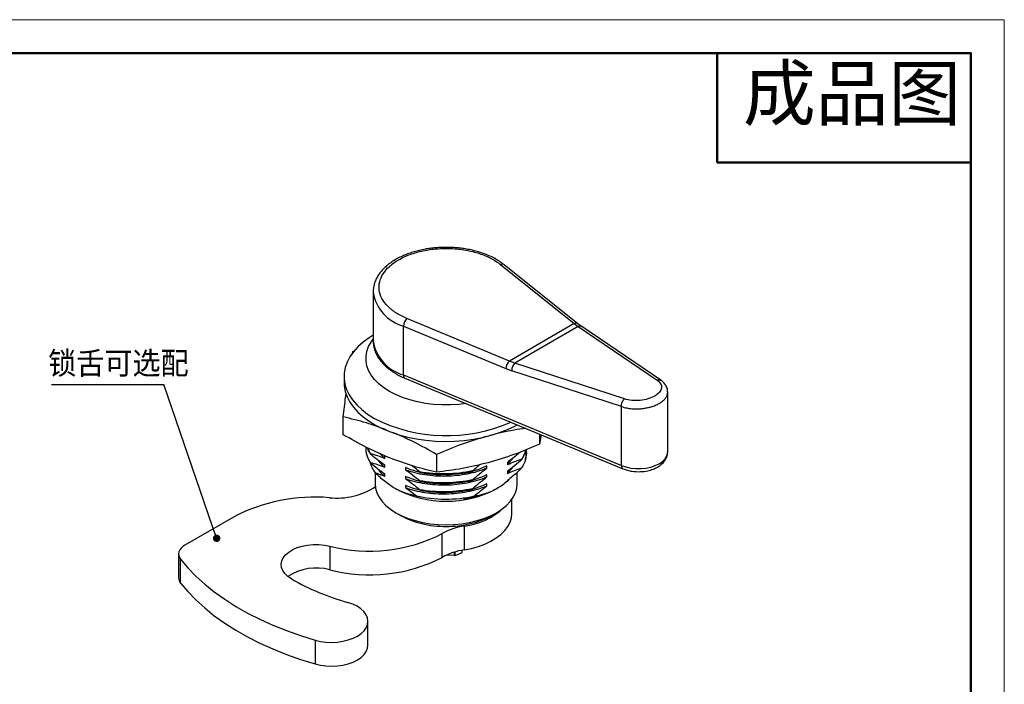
# Model space of a CAD drawing. Header units: millimetres. Extents: x 2370 to 2643, y 1245 to 1437.
# Tile 8 of 8: x 2507 to 2642, y 1346 to 1437. Entities that reach past the tile are written whole.
import ezdxf

# ---------------------------------------------------------------- set-up
doc = ezdxf.new("R2010")
doc.units = ezdxf.units.MM
doc.layers.add('1轮廓实线层', color=7, linetype='Continuous')
doc.layers.add('7标注层', color=4, linetype='Continuous')
doc.layers.add('粗实线层', color=7, linetype='Continuous', lineweight=50)
doc.layers.add('细实线层', color=3, linetype='Continuous', lineweight=18)
doc.styles.add('SLDTEXTSTYLE0', font='txt', dxfattribs={"bigfont": 'bigfont'})
doc.styles.get("Standard").update_dxf_attribs({"font": 'arial.ttf'})
doc.styles.add('TEXTSTYLE_2', font='arial.ttf')
doc.dimstyles.new('SLDDIMSTYLE4', dxfattribs={"dimtxt": 0.18, "dimasz": 1.016, "dimexe": 0, "dimexo": 0.0625, "dimgap": 0, "dimtad": 0, "dimtih": 1, "dimtoh": 1, "dimdec": 0, "dimrnd": 1e-09, "dimzin": 0, "dimdsep": 46, "dimtxsty": 'Standard', "dimblk1": 'DOT', "dimblk2": 'DOT', "dimsah": 1, "dimcen": 0.09, "dimadec": 0, "dimazin": 0, "dimtfac": 1.016, "dimtdec": 0, "dimtofl": 0, "dimtmove": 0, "dimatfit": 3, "dimldrblk": 'DOT', "dimfxl": 0, "dimfrac": 2, "dimtolj": 1, "dimtzin": 0, "dimarcsym": 0})

# ---------------------------------------------------------------- blocks, each defined once
blk = doc.blocks.new('SW_NOTE_0_16')
at = {"layer": '7标注层', "color": 0}
blk.add_line((-15.40905774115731, 0), (0, 0), dxfattribs=at)
at = {"layer": '7标注层', "color": 0, "insert": (-15.84277448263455, 4.563278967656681), "char_height": 3.5, "attachment_point": 1, "style": 'SLDTEXTSTYLE0'}
blk.add_mtext('锁舌可选配', dxfattribs=at)
blk = doc.blocks.new('_Dot')
at = {"color": 0, "linetype": 'ByBlock', "lineweight": -2}
blk.add_line((-0.5, 0), (-1, 0), dxfattribs=at)
at = {"color": 0, "linetype": 'ByBlock', "const_width": 0.5}
blk.add_lwpolyline([(-0.25, 0, 1), (0.25, 0, 1)], format="xyb", close=True, dxfattribs=at)

msp = doc.modelspace()

# ---------------------------------------------------------------- linework, layer by layer
at = {"layer": '1轮廓实线层', "linetype": 'Continuous', "lineweight": 25}
for p, q in [((2572.632420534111, 1403.713392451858), (2582.737032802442, 1395.608474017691)), ((2583.237587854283, 1395.579296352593), (2573.132975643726, 1403.684214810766)), ((2555.165311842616, 1399.957686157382), (2555.165311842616, 1393.262051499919)), ((2555.165311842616, 1399.957686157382), (2555.165897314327, 1399.895218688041)), ((2573.830739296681, 1390.466980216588), (2559.791087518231, 1396.300248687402)), ((2559.323763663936, 1395.272175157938), (2573.363417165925, 1389.438905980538)), ((2559.323763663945, 1388.576540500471), (2559.323763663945, 1395.272175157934)), ((2582.737032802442, 1395.608474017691), (2573.830739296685, 1390.46698021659)), ((2583.257495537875, 1395.212293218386), (2574.57356430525, 1390.199166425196)), ((2582.737032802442, 1395.608474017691), (2583.25749553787, 1395.212293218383)), ((2583.760637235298, 1395.192169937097), (2583.235129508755, 1395.581267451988)), ((2583.257495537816, 1395.212293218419), (2594.087118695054, 1387.865814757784)), ((2594.586722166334, 1387.848090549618), (2583.757135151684, 1395.194544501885)), ((2555.165311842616, 1393.262051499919), (2555.165691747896, 1393.211731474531)), ((2552.31594221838, 1391.484478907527), (2552.370377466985, 1391.780243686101)), ((2552.370377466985, 1391.780243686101), (2552.609785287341, 1391.876258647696)), ((2574.573564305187, 1390.199166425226), (2573.830739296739, 1390.466980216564)), ((2573.363417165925, 1389.438905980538), (2574.156770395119, 1389.144533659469)), ((2589.203674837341, 1384.232730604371), (2574.156770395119, 1389.144533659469)), ((2589.620568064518, 1385.287329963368), (2574.573564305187, 1390.199166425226)), ((2551.165311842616, 1388.362806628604), (2551.165311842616, 1387.546265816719)), ((2559.323763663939, 1388.576540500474), (2589.203775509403, 1376.161835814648)), ((2559.524232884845, 1388.121627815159), (2589.404244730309, 1375.706923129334)), ((2595.540394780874, 1378.036040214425), (2595.540394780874, 1386.23474880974)), ((2589.203775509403, 1376.161835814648), (2589.203674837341, 1384.232730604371)), ((2551.056344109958, 1380.380178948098), (2551.056344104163, 1382.813248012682)), ((2577.960246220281, 1380.461735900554), (2577.960246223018, 1379.066287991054)), ((2578.198832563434, 1380.362606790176), (2577.960246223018, 1379.066287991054)), ((2554.165311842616, 1378.594851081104), (2554.165311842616, 1378.513598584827)), ((2554.774527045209, 1377.800952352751), (2554.452213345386, 1378.548917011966)), ((2554.774526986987, 1377.719309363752), (2554.774527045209, 1377.800952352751)), ((2556.04418895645, 1377.827795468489), (2556.75109197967, 1377.133512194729)), ((2556.751084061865, 1377.133529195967), (2556.751099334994, 1377.428189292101)), ((2563.851278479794, 1377.672804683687), (2563.851278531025, 1375.239735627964)), ((2573.57958242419, 1376.292534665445), (2574.354000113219, 1377.185680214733)), ((2575.556096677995, 1377.058194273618), (2575.556096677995, 1376.976540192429)), ((2576.165311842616, 1377.951908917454), (2576.165311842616, 1377.982254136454)), ((2595.539452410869, 1377.985918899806), (2595.540394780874, 1378.036040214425)), ((2554.774527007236, 1376.49449578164), (2554.774527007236, 1376.576149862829)), ((2556.75100961, 1375.908758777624), (2556.751024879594, 1376.203350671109)), ((2559.579406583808, 1375.873156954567), (2559.579391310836, 1375.578499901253)), ((2570.751261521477, 1375.80693383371), (2570.751256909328, 1376.101608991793)), ((2573.579581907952, 1375.06777436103), (2574.35315805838, 1375.960068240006)), ((2573.57960216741, 1376.587264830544), (2573.579598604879, 1376.292683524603)), ((2555.415311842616, 1375.22892960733), (2555.415311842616, 1373.66507326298)), ((2556.750937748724, 1374.683829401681), (2556.75095302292, 1374.978510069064)), ((2559.579358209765, 1374.648303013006), (2559.579342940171, 1374.353711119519)), ((2561.555382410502, 1375.28710940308), (2561.555382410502, 1375.205455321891)), ((2568.77524127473, 1375.335816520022), (2568.77524127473, 1375.417470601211)), ((2568.77524127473, 1374.111005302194), (2568.77524127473, 1374.192659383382)), ((2570.751268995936, 1374.582204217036), (2570.751266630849, 1374.87678894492)), ((2573.579572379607, 1374.137653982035), (2573.579564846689, 1373.992323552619)), ((2573.579587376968, 1375.362459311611), (2573.579585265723, 1375.067780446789)), ((2574.038901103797, 1374.488614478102), (2573.579826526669, 1373.992176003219)), ((2574.915311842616, 1373.66507326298), (2574.915311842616, 1375.20247880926)), ((2558.163764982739, 1373.013181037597), (2558.269902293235, 1372.951889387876)), ((2559.579309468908, 1373.42344948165), (2559.579294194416, 1373.128763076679)), ((2561.555382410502, 1374.062298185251), (2561.555382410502, 1373.980644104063)), ((2561.555382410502, 1372.837486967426), (2561.555382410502, 1372.755832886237)), ((2568.77524127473, 1372.886194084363), (2568.77524127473, 1372.967848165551)), ((2570.751281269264, 1373.357289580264), (2570.751276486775, 1373.651969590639)), ((2572.060721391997, 1372.951889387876), (2572.176083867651, 1373.018508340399)), ((2570.751475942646, 1372.359371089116), (2570.751476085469, 1372.426985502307)), ((2574.165311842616, 1369.582367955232), (2574.165311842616, 1371.50024434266)), ((2536.03251245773, 1369.093053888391), (2529.356705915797, 1365.239192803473)), ((2558.269902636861, 1369.685729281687), (2558.977122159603, 1369.277323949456)), ((2571.353501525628, 1369.277323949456), (2572.06072104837, 1369.685729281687)), ((2567.64821114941, 1367.854568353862), (2567.64821114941, 1364.588405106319)), ((2564.629607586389, 1363.561640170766), (2564.629607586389, 1366.827803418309)), ((2549.231469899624, 1365.110096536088), (2549.231469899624, 1361.843933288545)), ((2528.478026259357, 1364.014580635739), (2528.478026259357, 1360.748417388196)), ((2528.746624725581, 1360.032151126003), (2528.746624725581, 1363.298314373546)), ((2566.304978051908, 1363.815258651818), (2565.299495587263, 1363.863858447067)), ((2566.304978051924, 1363.815258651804), (2566.304978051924, 1364.275866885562)), ((2566.401570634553, 1363.830199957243), (2566.401570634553, 1364.304825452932)), ((2566.401570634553, 1363.830199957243), (2567.357342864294, 1364.236267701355)), ((2567.357342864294, 1364.236267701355), (2567.357342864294, 1364.536230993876)), ((2554.448806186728, 1351.528933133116), (2554.448806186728, 1354.795096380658)), ((2547.20359109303, 1352.216034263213), (2547.20359109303, 1348.949871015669))]:
    msp.add_line(p, q, dxfattribs=at)
at = {"layer": '1轮廓实线层', "linetype": 'Continuous', "lineweight": 25, "flags": 128}
for points in [[(2555.165311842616, 1394.019047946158), (2554.594593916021, 1393.661915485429), (2553.78147660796, 1393.067198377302), (2553.06840085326, 1392.431138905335), (2552.461633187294, 1391.759326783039), (2551.966505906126, 1391.0576659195), (2551.587370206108, 1390.332322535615), (2551.327557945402, 1389.589670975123), (2551.189352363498, 1388.836237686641), (2551.173968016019, 1388.078643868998), (2551.281540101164, 1387.323547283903), (2551.511123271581, 1386.577583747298), (2551.860699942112, 1385.847308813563), (2552.327198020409, 1385.139140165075), (2552.906517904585, 1384.459301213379), (2553.593568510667, 1383.813766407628), (2554.382312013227, 1383.208208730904), (2555.265816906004, 1382.647949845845)], [(2567.864429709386, 1384.65639891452), (2566.886090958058, 1384.540445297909), (2565.741007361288, 1384.470966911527), (2564.589616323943, 1384.470966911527), (2563.444532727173, 1384.540445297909), (2562.318302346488, 1384.678640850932), (2561.223264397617, 1384.884039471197), (2560.17141634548, 1385.15439076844), (2559.17428245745, 1385.486732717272), (2558.242787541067, 1385.877424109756), (2557.387137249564, 1386.322184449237), (2556.616706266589, 1386.816140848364), (2555.939935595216, 1387.353881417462), (2555.364240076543, 1387.929514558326), (2554.895927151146, 1388.536733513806), (2554.540127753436, 1389.168885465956), (2554.300740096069, 1389.819044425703), (2554.180386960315, 1390.48008711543), (2554.180386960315, 1391.144771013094), (2554.300740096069, 1391.80581370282), (2554.540127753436, 1392.455972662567), (2554.895927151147, 1393.088124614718), (2555.165311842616, 1393.457893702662)], [(2551.165311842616, 1387.546265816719), (2551.189352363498, 1387.072834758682), (2551.327557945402, 1386.3194014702), (2551.587370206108, 1385.576749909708), (2551.966505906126, 1384.851406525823), (2552.461633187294, 1384.149745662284), (2553.06840085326, 1383.477933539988), (2553.78147660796, 1382.841874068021), (2554.594593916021, 1382.247156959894), (2555.500607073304, 1381.699008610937), (2556.491554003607, 1381.202246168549), (2557.558726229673, 1380.761235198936), (2558.69274540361, 1380.379851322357), (2559.883645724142, 1380.061446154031), (2561.120961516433, 1379.808817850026), (2562.393819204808, 1379.624186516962), (2563.691032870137, 1379.509174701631), (2565.001202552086, 1379.464793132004), (2566.312814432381, 1379.491431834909), (2567.614342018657, 1379.588856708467), (2568.894347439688, 1379.756211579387), (2570.141581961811, 1379.992025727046), (2571.345084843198, 1380.294226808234), (2572.494279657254, 1380.660159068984), (2573.579067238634, 1381.086606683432), (2574.589914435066, 1381.569822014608), (2574.90651326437, 1381.74146650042)], [(2589.203775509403, 1376.161835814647), (2589.808879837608, 1375.954451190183), (2590.467575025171, 1375.811492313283), (2591.159474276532, 1375.737383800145), (2591.863163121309, 1375.734419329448), (2592.556862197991, 1375.802690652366), (2593.219101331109, 1375.940084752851), (2593.829384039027, 1376.14234924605), (2594.36882190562, 1376.40322399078), (2594.820719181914, 1376.714634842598), (2595.171089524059, 1377.066943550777), (2595.409088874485, 1377.449246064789), (2595.527351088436, 1377.849710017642), (2595.539452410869, 1377.985918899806)], [(2555.415311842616, 1373.66507326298), (2555.476617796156, 1373.034875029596), (2555.659764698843, 1372.412601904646), (2555.962449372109, 1371.806079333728), (2556.380865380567, 1371.222934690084), (2556.90975090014, 1370.670501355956), (2557.542454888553, 1370.155726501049), (2558.271020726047, 1369.685083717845), (2559.086286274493, 1369.264491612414), (2559.977999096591, 1368.899239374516), (2560.93494538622, 1368.593920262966), (2561.945090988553, 1368.352373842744), (2562.995732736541, 1368.17763770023), (2564.073658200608, 1368.071909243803), (2565.165311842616, 1368.036518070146), (2566.256965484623, 1368.071909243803), (2567.33489094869, 1368.17763770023), (2568.385532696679, 1368.352373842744), (2569.395678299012, 1368.593920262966), (2570.35262458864, 1368.899239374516), (2571.244337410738, 1369.264491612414), (2572.059602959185, 1369.685083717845), (2572.788168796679, 1370.155726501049), (2573.420872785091, 1370.670501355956), (2573.949758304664, 1371.222934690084), (2574.368174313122, 1371.806079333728), (2574.670858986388, 1372.412601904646), (2574.854005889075, 1373.034875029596), (2574.915311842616, 1373.665073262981), (2574.915311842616, 1373.66507326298)], [(2567.64821114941, 1364.588405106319), (2568.645354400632, 1364.790904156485), (2569.594492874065, 1365.059498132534), (2570.482533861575, 1365.390481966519), (2571.297227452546, 1365.779289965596), (2572.02733551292, 1366.220558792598), (2572.66278670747, 1366.708201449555), (2573.194815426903, 1367.235491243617), (2573.616082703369, 1367.795154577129), (2573.920777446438, 1368.37947128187), (2574.104696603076, 1368.980381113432), (2574.165311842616, 1369.582367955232)], [(2529.356705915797, 1365.239192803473), (2529.060900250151, 1365.040384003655), (2528.820447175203, 1364.818084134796), (2528.640853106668, 1364.57738390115), (2528.526230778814, 1364.323795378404), (2528.479205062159, 1364.063125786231), (2528.500852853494, 1363.801344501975), (2528.59067841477, 1363.544446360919), (2528.746624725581, 1363.298314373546)], [(2543.952108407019, 1360.602409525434), (2543.448144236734, 1360.944868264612), (2543.046689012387, 1361.32984767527), (2542.758299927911, 1361.747223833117), (2542.590560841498, 1362.186020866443), (2542.547882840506, 1362.634699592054), (2542.631388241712, 1363.081460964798), (2542.838881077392, 1363.514556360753), (2543.164904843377, 1363.922596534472), (2543.600885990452, 1364.294851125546), (2544.135359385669, 1364.621530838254), (2544.754269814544, 1364.894044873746), (2545.441341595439, 1365.105226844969), (2546.178506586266, 1365.2495232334), (2546.946379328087, 1365.323139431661), (2547.724766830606, 1365.324139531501), (2548.493199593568, 1365.252497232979), (2549.231469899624, 1365.110096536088)], [(2528.746624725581, 1363.298314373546), (2529.740046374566, 1362.12510207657), (2530.846763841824, 1360.986185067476), (2532.063237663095, 1359.88520578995), (2533.385577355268, 1358.825685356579), (2534.809553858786, 1357.811012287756), (2536.330613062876, 1356.844431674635), (2537.943890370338, 1355.929034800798), (2539.644226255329, 1355.06774925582), (2541.426182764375, 1354.263329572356), (2543.28406090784, 1353.518348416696), (2545.211918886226, 1352.835188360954), (2547.20359109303, 1352.216034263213)], [(2528.746624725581, 1360.032151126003), (2529.740046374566, 1358.858938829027), (2530.846763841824, 1357.720021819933), (2532.063237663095, 1356.619042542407), (2533.385577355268, 1355.559522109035), (2534.809553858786, 1354.544849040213), (2536.330613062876, 1353.578268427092), (2537.943890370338, 1352.662871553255), (2539.644226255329, 1351.801586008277), (2541.426182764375, 1350.997166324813), (2543.28406090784, 1350.252185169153), (2545.211918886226, 1349.569025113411), (2547.20359109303, 1348.949871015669)], [(2547.20359109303, 1352.216034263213), (2547.930112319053, 1352.04502659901), (2548.694028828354, 1351.941734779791), (2549.47653046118, 1351.908702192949), (2550.258349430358, 1351.946742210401), (2551.020234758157, 1352.05491816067), (2551.743426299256, 1352.230566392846), (2552.410116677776, 1352.469361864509), (2553.003889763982, 1352.76542463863), (2553.510124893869, 1353.111464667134), (2553.916356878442, 1353.498961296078), (2554.212582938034, 1353.91837307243), (2554.391509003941, 1354.359372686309), (2554.448729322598, 1354.811101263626), (2554.382834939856, 1355.262435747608), (2554.195448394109, 1355.702262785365), (2553.891183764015, 1356.119752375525), (2553.477533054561, 1356.504624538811), (2552.964681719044, 1356.847402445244), (2552.3652578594, 1357.139645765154), (2551.694021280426, 1357.374158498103)], [(2547.20359109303, 1348.949871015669), (2547.930112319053, 1348.778863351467), (2548.694028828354, 1348.675571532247), (2549.47653046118, 1348.642538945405), (2550.258349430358, 1348.680578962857), (2551.020234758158, 1348.788754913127), (2551.743426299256, 1348.964403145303), (2552.410116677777, 1349.203198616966), (2553.003889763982, 1349.499261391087), (2553.510124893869, 1349.84530141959), (2553.916356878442, 1350.232798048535), (2554.212582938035, 1350.652209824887), (2554.391509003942, 1351.093209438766), (2554.448806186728, 1351.528933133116)]]:
    msp.add_lwpolyline(points, dxfattribs=at)
at = {"layer": '1轮廓实线层', "linetype": 'Continuous', "lineweight": 25}
for centre, radius, start, end in [((2572.858197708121, 1403.278488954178), 0.4900167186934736, 55.89216910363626, 117.4357738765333), ((2560.830302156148, 1400.80839335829), 5.737540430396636, 189.1580189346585, 254.7770519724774), ((2560.772361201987, 1395.233947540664), 1.449101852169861, 132.6221052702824, 178.4883496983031), ((2582.963485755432, 1395.185682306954), 0.479618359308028, 55.0923920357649, 118.1741035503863), ((2583.491733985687, 1394.76482138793), 0.5050739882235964, 58.30011953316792, 117.6308082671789), ((2560.826891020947, 1394.107572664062), 5.731641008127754, 188.992055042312, 254.79634218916), ((2574.812014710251, 1389.400678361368), 1.449101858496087, 132.6221057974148, 178.4883496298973), ((2575.46592961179, 1389.236827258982), 1.312407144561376, 132.8393832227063, 184.0326109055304), ((2559.7740659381, 1388.503350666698), 0.4562114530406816, 170.768165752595, 236.7957314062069), ((2565.214390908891, 1402.025061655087), 21.78179484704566, 242.823182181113, 293.8327574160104), ((2572.430960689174, 1377.955088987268), 3.734352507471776, 344.5210425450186, 359.9512085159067), ((2589.654077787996, 1376.088645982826), 0.4562114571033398, 170.7681660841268, 236.7957310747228), ((2550.16450326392, 1381.501904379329), 9.814020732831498, 264.2191821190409, 302.5484912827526), ((2565.165311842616, 1386.170533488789), 14.90903164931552, 242.4515302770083, 297.5484697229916), ((2547.107403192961, 1348.036259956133), 23.79163246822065, 85.01203154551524, 117.7422753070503), ((2566.637166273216, 1377.142985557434), 9.343281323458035, 276.2121920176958, 313.6910182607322), ((2569.003422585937, 1358.919755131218), 9.037006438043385, 98.62474927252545, 118.9462794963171), ((2554.665955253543, 1386.269484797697), 21.84612877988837, 255.5957377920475, 297.1346509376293), ((2554.665955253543, 1383.003321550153), 21.84612877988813, 255.5957377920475, 297.1346509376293), ((2569.003422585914, 1355.653591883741), 9.037006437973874, 98.62474927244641, 118.946279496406), ((2547.339648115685, 1355.154265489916), 6.952024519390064, 74.20922597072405, 123.8382414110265), ((2529.629726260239, 1360.77180758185), 1.151937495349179, 181.1634758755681, 219.9484207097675), ((2561.220487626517, 1391.117656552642), 35.06247598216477, 240.4947616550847, 254.234562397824)]:
    msp.add_arc(centre, radius, start, end, dxfattribs=at)
for points, knots in [([(2565.165311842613, 1406.068733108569), (2564.812256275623, 1406.062641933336), (2564.315955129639, 1406.054079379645), (2563.588849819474, 1405.99703549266), (2562.973980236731, 1405.928900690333), (2562.254520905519, 1405.815808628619), (2561.518652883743, 1405.663651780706), (2560.774095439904, 1405.468299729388), (2560.038569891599, 1405.229855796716), (2559.324545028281, 1404.948680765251), (2558.642490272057, 1404.625781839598), (2558.00115925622, 1404.262456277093), (2557.40814839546, 1403.86018292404), (2556.870266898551, 1403.420555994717), (2556.393889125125, 1402.945266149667), (2555.984933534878, 1402.436097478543), (2555.650047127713, 1401.894985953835), (2555.393203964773, 1401.323992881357), (2555.229695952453, 1400.725584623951), (2555.155600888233, 1400.240962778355), (2555.173364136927, 1399.959549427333), (2555.17804016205, 1399.885469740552)], [0, 0, 0, 0, 0.06819696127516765, 0.09586658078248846, 0.1416596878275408, 0.1889850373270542, 0.2395221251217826, 0.2919925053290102, 0.3458940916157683, 0.4008380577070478, 0.4565655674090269, 0.512902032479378, 0.5697324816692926, 0.6269642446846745, 0.684524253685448, 0.7423724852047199, 0.8005106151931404, 0.8590317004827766, 0.9181903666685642, 0.9784643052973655, 1, 1, 1, 1]), ([(2559.791087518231, 1396.300248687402), (2559.290572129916, 1396.536243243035), (2558.269362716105, 1397.017746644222), (2557.103606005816, 1397.968921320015), (2556.29196561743, 1399.048928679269), (2555.920340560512, 1400.199704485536), (2555.983918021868, 1401.342494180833), (2556.457411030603, 1402.444925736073), (2557.334077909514, 1403.478734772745), (2558.606341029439, 1404.397332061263), (2560.197570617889, 1405.13179392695), (2561.988374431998, 1405.637882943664), (2563.89804881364, 1405.911224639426), (2565.877633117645, 1405.94792712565), (2567.871051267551, 1405.733392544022), (2569.741881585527, 1405.264842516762), (2571.389542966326, 1404.591865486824), (2572.223621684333, 1404.002333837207), (2572.632420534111, 1403.713392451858)], [0, 0, 0, 0, 0.0607186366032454, 0.1238851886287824, 0.1880867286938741, 0.2517665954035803, 0.3134414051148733, 0.3734784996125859, 0.4359732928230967, 0.5000000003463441, 0.5640267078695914, 0.6265215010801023, 0.6865585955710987, 0.7482334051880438, 0.8119132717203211, 0.8761148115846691, 0.9392813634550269, 1, 1, 1, 1]), ([(2573.125132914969, 1403.680073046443), (2573.067313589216, 1403.729431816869), (2572.820100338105, 1403.9404709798), (2572.311703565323, 1404.271873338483), (2571.60797068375, 1404.669921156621), (2570.84657177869, 1405.018001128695), (2570.044792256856, 1405.317489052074), (2569.215317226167, 1405.565152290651), (2568.384961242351, 1405.758281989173), (2567.6030830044, 1405.894467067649), (2566.906932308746, 1405.981710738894), (2566.238567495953, 1406.038410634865), (2565.668472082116, 1406.065202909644), (2565.295259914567, 1406.067821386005), (2565.165311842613, 1406.068733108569)], [0, 0, 0, 0, 0.03199316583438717, 0.1367905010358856, 0.2411121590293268, 0.3447197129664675, 0.4473240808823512, 0.5483484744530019, 0.6464356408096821, 0.7375000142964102, 0.8136924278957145, 0.8782644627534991, 0.9576131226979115, 1, 1, 1, 1]), ([(2555.176450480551, 1393.201905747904), (2555.180020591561, 1393.044016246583), (2555.188728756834, 1392.658894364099), (2555.32875017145, 1392.071262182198), (2555.56928951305, 1391.449142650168), (2555.900792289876, 1390.864154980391), (2556.321823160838, 1390.305600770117), (2556.828275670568, 1389.780016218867), (2557.412309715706, 1389.292603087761), (2558.067123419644, 1388.849112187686), (2558.76842518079, 1388.45372994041), (2559.277186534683, 1388.231143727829), (2559.524995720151, 1388.122725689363)], [0, 0, 0, 0, 0.0744298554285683, 0.181548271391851, 0.2813561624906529, 0.3827462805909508, 0.4855882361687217, 0.5894194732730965, 0.6936687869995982, 0.7978461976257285, 0.9015342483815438, 1, 1, 1, 1]), ([(2594.087118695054, 1387.865814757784), (2594.275287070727, 1387.703403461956), (2594.651496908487, 1387.378690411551), (2594.742244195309, 1386.777300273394), (2594.455896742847, 1386.182287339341), (2593.799730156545, 1385.654726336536), (2592.860456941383, 1385.261285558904), (2591.756400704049, 1385.053654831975), (2590.603090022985, 1385.041637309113), (2589.948141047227, 1385.20541599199), (2589.620568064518, 1385.287329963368)], [0, 0, 0, 0, 0.1252716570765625, 0.2504588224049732, 0.3753302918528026, 0.5000056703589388, 0.624680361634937, 0.7495511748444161, 0.8747379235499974, 1, 1, 1, 1]), ([(2594.087118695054, 1387.865814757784), (2594.172107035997, 1387.890571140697), (2594.342083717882, 1387.940083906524), (2594.520532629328, 1387.911712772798), (2594.578267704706, 1387.847977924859), (2594.585095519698, 1387.840440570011)], [0, 0, 0, 0, 0.4685766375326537, 0.9371532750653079, 1, 1, 1, 1]), ([(2595.538967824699, 1386.165782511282), (2595.532266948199, 1386.325344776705), (2595.518868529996, 1386.644389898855), (2595.31938876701, 1387.107650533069), (2595.003932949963, 1387.534770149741), (2594.695648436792, 1387.763788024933), (2594.543007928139, 1387.877181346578)], [0, 0, 0, 0, 0.2524538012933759, 0.5047819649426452, 0.7548033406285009, 1, 1, 1, 1]), ([(2589.20367483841, 1384.232730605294), (2589.435364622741, 1384.163554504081), (2589.876896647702, 1384.031725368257), (2590.589772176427, 1383.936600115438), (2591.250087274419, 1383.91019412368), (2591.833459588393, 1383.937241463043), (2592.348738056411, 1383.997936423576), (2592.814068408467, 1384.084467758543), (2593.324676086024, 1384.215833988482), (2593.858143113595, 1384.405213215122), (2594.382405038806, 1384.66410334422), (2594.824541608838, 1384.96316188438), (2595.177226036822, 1385.300442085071), (2595.422978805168, 1385.670440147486), (2595.531278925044, 1385.991382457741), (2595.536861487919, 1386.183381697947), (2595.538653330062, 1386.245007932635)], [0, 0, 0, 0, 0.09345588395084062, 0.1780992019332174, 0.2539244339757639, 0.320927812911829, 0.3765309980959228, 0.43122824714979, 0.4850224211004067, 0.5639715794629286, 0.6409105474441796, 0.7178558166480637, 0.7968070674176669, 0.8777749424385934, 0.9607692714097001, 1, 1, 1, 1]), ([(2551.056344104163, 1382.813248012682), (2551.164550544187, 1383.742258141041), (2551.297473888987, 1384.883476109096), (2551.432187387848, 1385.859420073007), (2551.457237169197, 1386.040895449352)], [0, 0, 0, 0, 0.8140514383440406, 1, 1, 1, 1]), ([(2556.937109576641, 1381.044833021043), (2556.041305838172, 1381.377268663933), (2554.067592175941, 1382.10972013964), (2552.1199923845, 1382.56474433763), (2551.056344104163, 1382.813248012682)], [0, 0, 0, 0, 0.4538671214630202, 1, 1, 1, 1]), ([(2576.096909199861, 1381.235924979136), (2575.552766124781, 1381.166662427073), (2573.932728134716, 1380.960452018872), (2572.290918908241, 1380.547299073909), (2571.200565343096, 1380.272917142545)], [0, 0, 0, 0, 0.3358829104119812, 1, 1, 1, 1]), ([(2557.453811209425, 1377.189275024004), (2556.385221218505, 1377.649221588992), (2554.238512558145, 1378.57321608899), (2552.120201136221, 1379.776078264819), (2551.056344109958, 1380.380178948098)], [0, 0, 0, 0, 0.497780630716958, 1, 1, 1, 1]), ([(2563.851278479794, 1377.672804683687), (2562.796305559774, 1378.273496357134), (2560.799813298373, 1379.410280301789), (2558.776467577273, 1380.284418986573), (2557.822284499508, 1380.696651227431)], [0, 0, 0, 0, 0.5284132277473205, 0.9999999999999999, 0.9999999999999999, 0.9999999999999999, 0.9999999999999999]), ([(2570.625674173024, 1380.117790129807), (2569.541007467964, 1379.794495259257), (2567.267608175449, 1379.116887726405), (2565.024284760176, 1378.168634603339), (2563.851278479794, 1377.672804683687)], [0, 0, 0, 0, 0.4771122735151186, 1, 1, 1, 1]), ([(2554.186752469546, 1378.512919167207), (2554.180019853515, 1378.45508530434), (2554.132547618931, 1378.047293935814), (2554.316968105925, 1377.358857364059), (2554.634511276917, 1376.759199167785), (2554.774524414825, 1376.494794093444)], [0, 0, 0, 0, 0.08457797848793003, 0.5963663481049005, 1, 1, 1, 1]), ([(2554.774527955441, 1376.576040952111), (2554.56882950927, 1376.962815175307), (2554.217889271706, 1377.622687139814), (2554.195722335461, 1378.310759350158), (2554.186548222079, 1378.59552817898)], [0, 0, 0, 0, 0.5861352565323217, 1, 1, 1, 1]), ([(2554.369627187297, 1378.586326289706), (2554.373973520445, 1378.563930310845), (2554.431697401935, 1378.266488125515), (2554.609818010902, 1377.982195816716), (2554.774526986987, 1377.719309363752)], [0, 0, 0, 0, 0.07529523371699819, 1, 1, 1, 1]), ([(2577.960246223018, 1379.066287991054), (2576.796770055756, 1378.575346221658), (2574.461001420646, 1377.589742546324), (2572.093820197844, 1376.885686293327), (2570.905762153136, 1376.532329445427)], [0, 0, 0, 0, 0.4981127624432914, 1, 1, 1, 1]), ([(2575.556093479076, 1376.976901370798), (2575.784939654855, 1377.387971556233), (2576.028372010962, 1377.825242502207), (2576.06613456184, 1378.280292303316), (2576.068397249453, 1378.307558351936)], [0, 0, 0, 0, 0.9400811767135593, 1, 1, 1, 1]), ([(2576.020000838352, 1378.288148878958), (2576.000759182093, 1378.16226087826), (2575.936524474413, 1377.742007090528), (2575.712802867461, 1377.339808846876), (2575.556097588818, 1377.058090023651)], [0, 0, 0, 0, 0.2995523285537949, 1, 1, 1, 1]), ([(2576.132572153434, 1378.333295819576), (2576.149585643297, 1378.141461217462), (2576.190370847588, 1377.681590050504), (2576.08896732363, 1377.22452932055), (2576.029864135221, 1376.958130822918)], [0, 0, 0, 0, 0.417148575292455, 1, 1, 1, 1]), ([(2555.881383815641, 1376.832880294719), (2555.932167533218, 1376.756964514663), (2556.151172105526, 1376.42957802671), (2556.490435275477, 1376.134926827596), (2556.751028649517, 1375.908600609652)], [0, 0, 0, 0, 0.2318842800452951, 1, 1, 1, 1]), ([(2563.851278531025, 1375.239735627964), (2562.796162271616, 1375.48824453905), (2560.67793455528, 1375.987145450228), (2558.531219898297, 1376.787558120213), (2557.453811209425, 1377.189275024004)], [0, 0, 0, 0, 0.4981127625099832, 1, 1, 1, 1]), ([(2575.341920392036, 1378.01620342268), (2575.168161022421, 1377.86427924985), (2574.791081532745, 1377.534584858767), (2574.203188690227, 1377.056761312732), (2573.7877144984, 1376.743965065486), (2573.579794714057, 1376.58742940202)], [0, 0, 0, 0, 0.29919434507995, 0.6492890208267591, 1, 1, 1, 1]), ([(2589.404415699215, 1375.706852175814), (2589.606447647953, 1375.632406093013), (2589.996682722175, 1375.488609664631), (2590.808003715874, 1375.327850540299), (2591.762443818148, 1375.278484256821), (2592.747557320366, 1375.403916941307), (2593.513799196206, 1375.625847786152), (2594.175737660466, 1375.930428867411), (2594.819490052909, 1376.386105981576), (2595.263705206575, 1376.949735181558), (2595.501753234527, 1377.529958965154), (2595.527172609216, 1377.863374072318), (2595.540394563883, 1378.036800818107)], [0, 0, 0, 0, 0.08547707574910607, 0.1651033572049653, 0.3068315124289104, 0.4265249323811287, 0.5245521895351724, 0.6093392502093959, 0.7141111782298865, 0.8439711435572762, 0.9188411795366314, 1, 1, 1, 1]), ([(2555.463829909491, 1375.152729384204), (2555.312277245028, 1375.366463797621), (2555.011336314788, 1375.790880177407), (2554.876100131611, 1376.242346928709), (2554.808968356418, 1376.466456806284)], [0, 0, 0, 0, 0.5035960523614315, 1, 1, 1, 1]), ([(2555.881640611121, 1375.607874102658), (2555.927725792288, 1375.537735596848), (2556.143334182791, 1375.209594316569), (2556.483489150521, 1374.915255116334), (2556.750937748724, 1374.683829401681)], [0, 0, 0, 0, 0.2137448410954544, 1, 1, 1, 1]), ([(2559.579394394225, 1375.578498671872), (2560.401270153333, 1375.282581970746), (2561.30355340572, 1375.056705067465), (2563.192444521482, 1374.76579616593), (2564.178821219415, 1374.700804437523), (2566.151817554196, 1374.738872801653), (2567.138195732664, 1374.841932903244), (2569.027092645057, 1375.208984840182), (2569.92938021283, 1375.47293642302), (2570.751261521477, 1375.80693383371)], [0, 0, 0, 0, 0.25, 0.25, 0.5, 0.5, 0.75, 0.75, 1, 1, 1, 1]), ([(2560.526291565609, 1376.113492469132), (2560.666284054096, 1376.00638803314), (2561.011407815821, 1375.742343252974), (2561.352556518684, 1375.456659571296), (2561.555325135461, 1375.286857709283)], [0, 0, 0, 0, 0.4056298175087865, 1, 1, 1, 1]), ([(2570.905762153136, 1376.532329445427), (2569.727428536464, 1376.243382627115), (2567.360254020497, 1375.662912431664), (2565.024393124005, 1375.381211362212), (2563.851278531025, 1375.239735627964)], [0, 0, 0, 0, 0.4977806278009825, 1, 1, 1, 1]), ([(2568.775254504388, 1375.417421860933), (2569.019721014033, 1375.633307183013), (2569.356481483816, 1375.930696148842), (2569.698051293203, 1376.206365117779), (2569.791663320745, 1376.281916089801)], [0, 0, 0, 0, 0.7259358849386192, 1, 1, 1, 1]), ([(2574.878368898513, 1375.164223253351), (2574.948388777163, 1375.234450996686), (2575.089353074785, 1375.375833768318), (2575.300262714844, 1375.594369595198), (2575.44045353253, 1375.744022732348), (2575.511044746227, 1375.819378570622)], [0, 0, 0, 0, 0.3288561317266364, 0.6620544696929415, 0.9999999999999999, 0.9999999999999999, 0.9999999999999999, 0.9999999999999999]), ([(2561.085404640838, 1372.001815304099), (2560.182918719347, 1372.121554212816), (2559.254802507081, 1372.403903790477), (2558.043920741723, 1373.078737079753), (2557.801279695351, 1373.228661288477), (2557.322893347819, 1373.552226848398), (2557.085925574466, 1373.726523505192), (2556.381095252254, 1374.283563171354), (2555.91930294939, 1374.700440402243), (2555.463809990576, 1375.152740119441)], [0, 0, 0, 0, 0.5, 0.5, 0.625, 0.625, 0.75, 0.75, 1, 1, 1, 1]), ([(2555.463810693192, 1375.152707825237), (2555.603691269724, 1375.108950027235), (2555.744004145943, 1375.06283756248), (2555.884705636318, 1375.014191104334), (2556.028200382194, 1374.964578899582), (2556.172127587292, 1374.91232790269), (2556.316416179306, 1374.857303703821), (2556.460838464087, 1374.802228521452), (2556.605656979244, 1374.744361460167), (2556.750782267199, 1374.683589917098)], [0, 0, 0, 0, 0.000608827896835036, 0.000608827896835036, 0.000608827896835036, 0.001229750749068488, 0.001229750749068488, 0.001229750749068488, 0.001851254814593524, 0.001851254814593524, 0.001851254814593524, 0.001851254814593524]), ([(2559.579345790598, 1374.353710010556), (2560.401227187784, 1374.057794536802), (2561.303516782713, 1373.831919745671), (2563.192420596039, 1373.541017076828), (2564.178803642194, 1373.476029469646), (2566.151811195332, 1373.514108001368), (2567.138194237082, 1373.617174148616), (2569.027098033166, 1373.984239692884), (2569.929387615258, 1374.248198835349), (2570.751268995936, 1374.582204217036)], [0, 0, 0, 0, 0.2500000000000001, 0.2500000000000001, 0.5000000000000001, 0.5000000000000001, 0.7500000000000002, 0.7500000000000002, 1, 1, 1, 1]), ([(2568.77524127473, 1375.417470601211), (2567.617114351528, 1375.163470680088), (2566.39134013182, 1375.022324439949), (2563.939283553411, 1374.978870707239), (2562.713509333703, 1375.076563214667), (2561.555382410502, 1375.28710940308)], [0, 0, 0, 0, 0.4999999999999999, 0.4999999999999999, 1, 1, 1, 1]), ([(2561.555382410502, 1375.205455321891), (2562.713509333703, 1374.994909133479), (2563.939283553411, 1374.897216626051), (2566.39134013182, 1374.940670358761), (2567.617114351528, 1375.081816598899), (2568.77524127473, 1375.335816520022)], [0, 0, 0, 0, 0.5000000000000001, 0.5000000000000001, 1, 1, 1, 1]), ([(2568.77524127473, 1374.192659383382), (2567.617114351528, 1373.938659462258), (2566.39134013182, 1373.79751322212), (2563.939283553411, 1373.75405948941), (2562.713509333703, 1373.851751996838), (2561.555382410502, 1374.062298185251)], [0, 0, 0, 0, 0.4999999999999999, 0.4999999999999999, 1, 1, 1, 1]), ([(2561.555382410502, 1373.980644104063), (2562.713509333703, 1373.77009791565), (2563.939283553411, 1373.672405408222), (2566.39134013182, 1373.715859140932), (2567.617114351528, 1373.857005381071), (2568.77524127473, 1374.111005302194)], [0, 0, 0, 0, 0.5000000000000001, 0.5000000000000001, 1, 1, 1, 1]), ([(2559.579297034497, 1373.128761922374), (2560.401184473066, 1372.832845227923), (2561.303480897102, 1372.606970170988), (2563.19239843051, 1372.316069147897), (2564.17878836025, 1372.251083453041), (2566.151808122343, 1372.289167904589), (2567.138196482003, 1372.392238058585), (2569.027107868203, 1372.759313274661), (2569.929399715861, 1373.023278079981), (2570.751281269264, 1373.357289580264)], [0, 0, 0, 0, 0.25, 0.25, 0.5, 0.5, 0.75, 0.75, 1, 1, 1, 1]), ([(2568.77524127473, 1372.967848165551), (2567.617114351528, 1372.713848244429), (2566.39134013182, 1372.572702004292), (2563.939283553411, 1372.529248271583), (2562.713509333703, 1372.626940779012), (2561.555382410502, 1372.837486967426)], [0, 0, 0, 0, 0.4999999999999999, 0.4999999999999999, 1, 1, 1, 1]), ([(2561.555382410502, 1372.755832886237), (2562.713509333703, 1372.545286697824), (2563.939283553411, 1372.447594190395), (2566.39134013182, 1372.491047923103), (2567.617114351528, 1372.63219416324), (2568.77524127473, 1372.886194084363)], [0, 0, 0, 0, 0.5000000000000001, 0.5000000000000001, 1, 1, 1, 1]), ([(2573.579843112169, 1373.992178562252), (2573.111960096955, 1373.615089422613), (2572.64184500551, 1373.287667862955), (2571.696730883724, 1372.741500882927), (2571.219605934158, 1372.522601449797), (2570.751453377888, 1372.359393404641)], [0, 0, 0, 0, 0.5, 0.5, 1, 1, 1, 1]), ([(2561.085416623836, 1372.001813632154), (2562.32778819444, 1371.710532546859), (2563.674803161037, 1371.555648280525), (2566.390870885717, 1371.545506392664), (2567.759007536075, 1371.690292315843), (2569.041148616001, 1371.977411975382)], [0, 0, 0, 0, 0.5, 0.5, 1, 1, 1, 1]), ([(2570.264213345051, 1372.207854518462), (2570.345484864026, 1372.243082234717), (2570.507645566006, 1372.313371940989), (2570.67032847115, 1372.389132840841), (2570.751478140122, 1372.426923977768)], [0, 0, 0, 0, 0.501178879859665, 1, 1, 1, 1]), ([(2558.978127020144, 1369.276743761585), (2559.40609863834, 1369.056267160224), (2560.262041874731, 1368.6153139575), (2561.798137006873, 1368.153323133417), (2563.446399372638, 1367.861992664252), (2565.165893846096, 1367.764628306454), (2566.881896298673, 1367.86306403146), (2568.540634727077, 1368.149037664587), (2570.038317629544, 1368.631384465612), (2570.990102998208, 1369.021787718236), (2571.353096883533, 1369.277165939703), (2571.353396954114, 1369.277377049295)], [0, 0, 0, 0, 0.1249870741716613, 0.2499741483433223, 0.3749612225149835, 0.4999482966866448, 0.6249353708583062, 0.7499224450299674, 0.8749095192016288, 0.9998965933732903, 1, 1, 1, 1]), ([(2566.304978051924, 1363.815258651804), (2566.313565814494, 1363.815410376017), (2566.330673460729, 1363.815712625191), (2566.357006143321, 1363.818782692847), (2566.381748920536, 1363.82361317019), (2566.394945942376, 1363.82799856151), (2566.401570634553, 1363.830199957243)], [0, 0, 0, 0, 0.2509919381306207, 0.5000000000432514, 0.749008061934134, 1, 1, 1, 1])]:
    msp.add_open_spline(points, degree=3, knots=knots, dxfattribs=at)
for points in [[(2589.20367492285, 1384.232729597), (2589.203268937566, 1384.327657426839), (2589.202456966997, 1384.517513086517), (2589.293410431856, 1384.829935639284), (2589.437165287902, 1385.111264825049), (2589.559433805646, 1385.228641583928), (2589.620568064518, 1385.287329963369)], [(2556.750811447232, 1376.203502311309), (2556.085320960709, 1376.657852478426), (2555.425435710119, 1377.169013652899), (2554.77452789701, 1377.719310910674)], [(2554.774528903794, 1377.800951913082), (2555.424350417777, 1377.62939380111), (2556.083746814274, 1377.412229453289), (2556.7508026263, 1377.133169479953)], [(2573.579810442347, 1376.292245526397), (2574.245316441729, 1376.606407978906), (2574.905190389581, 1376.856995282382), (2575.556076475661, 1377.058082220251)], [(2575.556016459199, 1376.976835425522), (2574.906183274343, 1376.398170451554), (2574.246940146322, 1375.853206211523), (2573.579844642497, 1375.362391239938)], [(2576.029616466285, 1376.958270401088), (2575.915662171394, 1376.569445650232), (2575.742979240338, 1376.189933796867), (2575.51104151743, 1375.819376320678)], [(2554.774550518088, 1376.576036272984), (2555.424352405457, 1376.404598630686), (2556.08374070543, 1376.187542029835), (2556.750820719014, 1375.908328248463)], [(2556.750763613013, 1374.978418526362), (2556.08527557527, 1375.432725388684), (2555.425520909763, 1375.944629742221), (2554.774583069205, 1376.494742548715)], [(2561.555361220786, 1375.205557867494), (2560.905482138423, 1375.37739940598), (2560.246151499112, 1375.594204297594), (2559.579110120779, 1375.873133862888)], [(2559.579116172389, 1375.578142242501), (2560.244625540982, 1375.124026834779), (2560.904461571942, 1374.61253184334), (2561.555343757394, 1374.06212841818)], [(2568.775241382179, 1374.192658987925), (2569.425070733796, 1374.771320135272), (2570.084455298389, 1375.315503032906), (2570.751502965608, 1375.806634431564)], [(2570.751491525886, 1376.10152954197), (2570.085975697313, 1375.787179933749), (2569.426222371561, 1375.537465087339), (2568.775311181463, 1375.336204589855)], [(2573.579843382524, 1375.067473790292), (2574.22997084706, 1375.374236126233), (2574.874766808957, 1375.620595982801), (2575.511043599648, 1375.819373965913)], [(2561.555345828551, 1373.980820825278), (2560.905549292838, 1374.152231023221), (2560.24617443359, 1374.369196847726), (2559.579085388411, 1374.648488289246)], [(2559.579098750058, 1374.353306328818), (2560.244600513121, 1373.899057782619), (2560.904480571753, 1373.387820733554), (2561.555368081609, 1372.837424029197)], [(2570.751530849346, 1374.876997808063), (2570.086029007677, 1374.56287536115), (2569.426141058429, 1374.312173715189), (2568.775253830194, 1374.111074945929)], [(2568.775258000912, 1372.967786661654), (2569.42506392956, 1373.546583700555), (2570.084462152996, 1374.090792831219), (2570.751538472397, 1374.581807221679)], [(2574.87831528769, 1375.164472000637), (2574.449089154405, 1374.802997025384), (2574.016091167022, 1374.458944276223), (2573.579826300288, 1374.137669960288)], [(2559.579140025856, 1373.128510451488), (2560.084896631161, 1372.78319414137), (2560.587562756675, 1372.405007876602), (2561.085404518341, 1372.001755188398)], [(2561.555306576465, 1372.756199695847), (2560.905457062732, 1372.927919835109), (2560.246226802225, 1373.144070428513), (2559.579149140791, 1373.423344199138)], [(2570.7514879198, 1373.651895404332), (2570.086010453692, 1373.337976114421), (2569.426227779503, 1373.08790582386), (2568.775279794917, 1372.886408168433)], [(2569.041173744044, 1371.977310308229), (2569.604669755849, 1372.468986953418), (2570.17526386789, 1372.932973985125), (2570.751500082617, 1373.357005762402)], [(2567.558583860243, 1371.552472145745), (2568.692982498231, 1371.712198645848), (2569.778653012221, 1371.986575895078), (2570.751455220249, 1372.359393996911)], [(2570.264255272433, 1372.207718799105), (2569.404320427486, 1371.915362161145), (2568.490034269, 1371.695384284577), (2567.558583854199, 1371.552472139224)], [(2570.264244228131, 1372.207714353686), (2569.847121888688, 1372.093172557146), (2569.440322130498, 1372.019976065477), (2569.041170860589, 1371.977414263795)]]:
    msp.add_open_spline(points, degree=3, dxfattribs=at)
at = {"layer": '粗实线层'}
for p, q in [((2602.333876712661, 1432.717240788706), (2602.333876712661, 1417.717240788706)), ((2602.333876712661, 1417.717240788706), (2637.1140329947, 1417.717240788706))]:
    msp.add_line(p, q, dxfattribs=at)
msp.add_lwpolyline([(2386.58125629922, 1432.717240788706), (2637.1140329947, 1432.717240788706), (2637.1140329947, 1248.783870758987), (2386.58125629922, 1248.783870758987)], close=True, dxfattribs=at)
at = {"layer": '细实线层'}
msp.add_lwpolyline([(2370.292501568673, 1437.286102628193), (2641.682894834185, 1437.286102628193), (2641.682894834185, 1245.393905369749), (2370.292501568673, 1245.393905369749)], close=True, dxfattribs=at)

# ---------------------------------------------------------------- block references
at = {"layer": '7标注层'}
msp.add_blockref('SW_NOTE_0_16', (2526.458175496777, 1387.255747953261), dxfattribs=at)

# ---------------------------------------------------------------- texts
at = {"color": 3, "linetype": 'Continuous', "insert": (2605.859795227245, 1430.864126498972), "char_height": 7.310178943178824, "width": 32.12480980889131, "attachment_point": 1, "line_spacing_factor": 0.8999999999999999, "style": 'TEXTSTYLE_2'}
msp.add_mtext('成品图', dxfattribs=at)

# ---------------------------------------------------------------- leaders
at = {"layer": '7标注层'}
msp.add_leader([(2533.703717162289, 1366.174360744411), (2526.458175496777, 1387.255747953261)], dimstyle='SLDDIMSTYLE4', dxfattribs=at)

doc.saveas('drawing.dxf')
